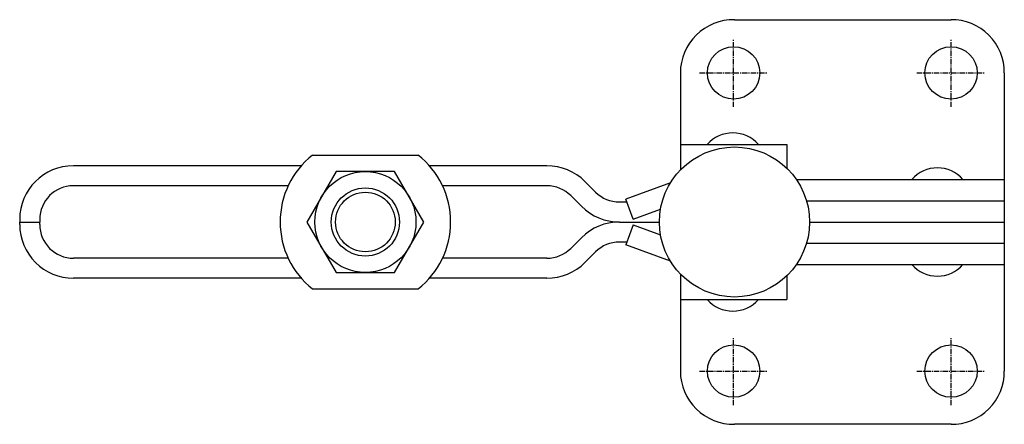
# Model space of a CAD drawing. Extents: x 182 to 413, y 387 to 483.
import ezdxf

# ---------------------------------------------------------------- set-up
doc = ezdxf.new("R2010")
doc.units = 0
doc.linetypes.add('CENTER', pattern=[2, 1.25, -0.25, 0.25, -0.25])
doc.layers.get('0').update_dxf_attribs({"linetype": 'CONTINUOUS'})
doc.layers.add('BRAUER-1', color=1, linetype='CENTER')

# ---------------------------------------------------------------- blocks, each defined once
blk = doc.blocks.new('V5502BP_SP')
for p, q in [((-12.389912, 15.700002), (12.389915, 15.7)), ((-6.85, 11.864548), (-13.7, 0)), ((6.850001, 11.864548), (-6.85, 11.864548)), ((13.7, 0), (6.850001, 11.864548)), ((-13.7, 0), (-6.85, -11.864548)), ((6.85, -11.864548), (13.7, 0)), ((-6.85, -11.864548), (6.85, -11.864548)), ((-12.389915, -15.7), (12.389915, -15.7))]:
    blk.add_line(p, q)
for radius in [11.864548, 8, 7]:
    blk.add_circle((0, 0), radius)
for start, end in [(128.279302, 231.720679), (308.279322, 51.720679)]:
    blk.add_arc((0, 0), 20, start, end)

msp = doc.modelspace()

# ---------------------------------------------------------------- linework, layer by layer
for p, q in [((350, 482.5), (400.8, 482.499999)), ((337.3, 470), (337.3, 447.20161)), ((413.3, 469.999999), (413.3, 400)), ((337.3, 453.2), (362.3, 453.2)), ((362.3, 453.2), (362.3, 447.604769)), ((248.374702, 448.2), (194.9, 448.2)), ((306.008622, 448.2), (278.425303, 448.2)), ((314.918168, 444.509545), (317.413856, 442.013857)), ((334.962991, 444.168292), (324.5, 440.32641)), ((364.497251, 444.999999), (413.3, 444.999997)), ((245.296141, 443.5), (194.9, 443.5)), ((306.008622, 443.5), (281.503863, 443.5)), ((311.594766, 441.186144), (314.090455, 438.690455)), ((323, 439.7), (324.73001, 439.7)), ((326.223429, 435.632819), (324.5, 440.32641)), ((366.886988, 439.999999), (413.3, 439.999997)), ((326.223429, 435.632819), (332.644121, 437.990419)), ((182.3, 435.6), (182.3, 435)), ((182.3, 434.4), (182.3, 435)), ((182.3, 435), (187, 435)), ((187, 435.6), (187, 435)), ((187, 434.4), (187, 435)), ((323, 435), (332.388381, 435)), ((326.223429, 434.367181), (324.5, 429.673591)), ((326.223429, 434.367181), (332.644121, 432.009582)), ((367.611655, 434.999997), (413.3, 434.999997)), ((311.594766, 428.813857), (314.090455, 431.309545)), ((324.73001, 430.3), (323, 430.3)), ((334.962991, 425.831709), (324.5, 429.673591)), ((366.886988, 429.999999), (413.3, 429.999997)), ((314.918168, 425.490455), (317.413856, 427.986144)), ((245.296133, 426.5), (194.9, 426.5)), ((306.008622, 426.5), (281.503867, 426.5)), ((337.3, 422.79839), (337.3, 400)), ((364.49725, 424.999999), (413.3, 424.999997)), ((248.374688, 421.8), (194.9, 421.8)), ((306.008622, 421.8), (278.425312, 421.8)), ((362.3, 422.395231), (362.3, 416.8)), ((337.3, 416.8), (362.3, 416.8)), ((400.8, 387.5), (350, 387.5))]:
    msp.add_line(p, q)
for centre, radius in [((349.8, 470), 6.15), ((400.8, 469.999999), 6.15), ((350.000018, 435), 17.611637), ((349.8, 400), 6.15), ((400.8, 400), 6.15)]:
    msp.add_circle(centre, radius)
for centre, radius, start, end in [((349.830599, 469.970512), 12.530634, 89.225395, 179.865166), ((400.93952, 470.139519), 12.361267, 359.353293, 90.646706), ((349.6, 447.908497), 8, 41.409621, 138.590376), ((194.9, 435.6), 12.6, 90, 180), ((306.008622, 435.6), 12.6, 45, 90), ((397.600013, 439.708495), 8, 41.409621, 138.590376), ((194.9, 435.6), 7.9, 90, 180), ((306.008622, 435.6), 7.9, 45, 90), ((323, 447.6), 7.9, 224.999995, 270), ((323, 447.6), 12.6, 225, 270), ((194.9, 434.4), 12.6, 179.99999, 270), ((194.9, 434.4), 7.9, 179.99999, 270), ((323, 422.4), 12.6, 90, 135), ((323, 422.4), 7.9, 90, 135), ((306.008622, 434.4), 7.9, 270, 315), ((306.008622, 434.4), 12.6, 270, 315), ((397.600012, 430.2915), 8, 221.409623, 318.590381), ((349.6, 422.091503), 8, 221.409623, 318.590376), ((349.830599, 400.029488), 12.530634, 180.134824, 270.774603), ((400.93952, 399.86048), 12.361267, 269.353294, 0.646706)]:
    msp.add_arc(centre, radius, start, end)
at = {"layer": 'BRAUER-1'}
for p, q in [((349.8, 462), (349.8, 478)), ((400.8, 461.999999), (400.8, 477.999999)), ((341.8, 470), (357.8, 470)), ((392.8, 469.999999), (408.8, 469.999999)), ((349.8, 392), (349.8, 408)), ((400.8, 392), (400.8, 408)), ((341.8, 400), (357.8, 400)), ((392.8, 400), (408.8, 400))]:
    msp.add_line(p, q, dxfattribs=at)

# ---------------------------------------------------------------- block references
msp.add_blockref('V5502BP_SP', (263.400007, 435))

doc.saveas('drawing.dxf')
